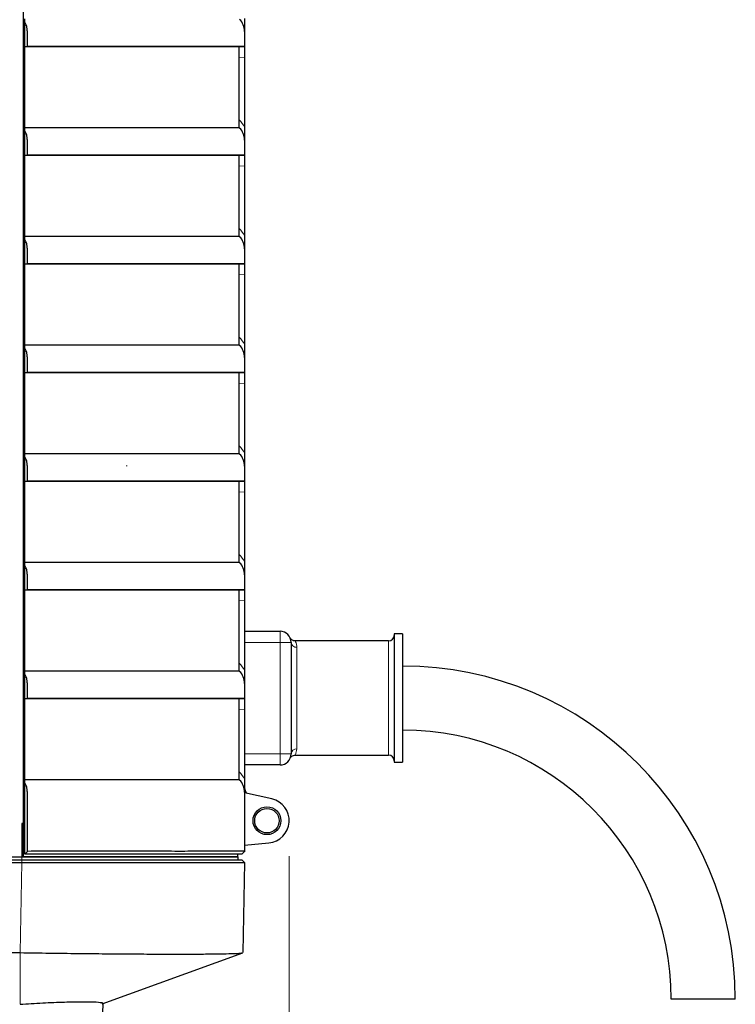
# Model space of a CAD drawing. Header units: millimetres. Extents: x 0 to 1118, y 0 to 864.
# Tile 94 of 117: x 963 to 989, y 430 to 465. Entities that reach past the tile are written whole.
import ezdxf

# ---------------------------------------------------------------- set-up
doc = ezdxf.new("R2010")
doc.units = ezdxf.units.MM
doc.styles.add('SLDTEXTSTYLE0', font='TXT', dxfattribs={"width": 0.75})
doc.dimstyles.new('SLDDIMSTYLE0', dxfattribs={"dimtxt": 3.175, "dimasz": 3.302, "dimexe": 0, "dimexo": 0.0625, "dimgap": 0.79375, "dimtad": 0, "dimtih": 1, "dimtoh": 1, "dimdec": 1, "dimlfac": 5, "dimrnd": 1e-09, "dimzin": 4, "dimdsep": 46, "dimtxsty": 'SLDTEXTSTYLE0', "dimsah": 1, "dimcen": 0.09, "dimadec": 0, "dimazin": 1, "dimtfac": 1, "dimtdec": 1, "dimtofl": 0, "dimtmove": 0, "dimatfit": 3, "dimfxl": 1, "dimfrac": 2, "dimtolj": 1, "dimtzin": 12, "dimarcsym": 0})
doc.dimstyles.new('SLDDIMSTYLE4', dxfattribs={"dimtxt": 3.175, "dimasz": 3.302, "dimexe": 0, "dimexo": 0.0625, "dimgap": 0.79375, "dimtad": 0, "dimtih": 1, "dimtoh": 1, "dimlfac": 5, "dimrnd": 1e-09, "dimzin": 12, "dimdsep": 46, "dimtxsty": 'SLDTEXTSTYLE0', "dimsah": 1, "dimcen": 0.09, "dimadec": 0, "dimazin": 3, "dimtfac": 1, "dimtofl": 0, "dimtmove": 0, "dimatfit": 3, "dimfxl": 1, "dimfrac": 2, "dimtolj": 1, "dimtzin": 12, "dimarcsym": 0})

# ---------------------------------------------------------------- blocks, each defined once
blk = doc.blocks.new('_D_6')
at = {"color": 7, "linetype": 'Continuous', "lineweight": 0}
for p, q in [((972.807, 434.97), (972.807, 401.765)), ((835.201, 433.87), (835.201, 401.765)), ((898.53, 407.46), (897.563, 407.46)), ((897.563, 407.46), (897.563, 402.419)), ((909.087, 407.46), (910.055, 407.46)), ((910.055, 407.46), (910.055, 402.419)), ((835.201, 404.94), (885.393, 404.94)), ((972.807, 404.94), (911.668, 404.94)), ((897.563, 402.419), (898.53, 402.419)), ((910.055, 402.419), (909.087, 402.419))]:
    blk.add_line(p, q, dxfattribs=at)
at = {"color": 7, "linetype": 'Continuous', "lineweight": 18}
for points in [[(835.201, 404.94), (838.503, 404.432), (838.503, 405.448)], [(972.807, 404.94), (969.505, 405.448), (969.505, 404.432)]]:
    blk.add_solid(points, dxfattribs=at)
at = {"color": 7, "linetype": 'Continuous', "lineweight": 18, "char_height": 3.175, "attachment_point": 1, "style": 'SLDTEXTSTYLE0'}
for s, insert in [('688.0', (886.039, 406.512)), ('27.09', (898.53, 406.512))]:
    blk.add_mtext(s, dxfattribs=dict(at, insert=insert))
blk = doc.blocks.new('_D_8')
at = {"color": 7, "linetype": 'Continuous', "lineweight": 0}
for p, q in [((796.797, 453.87), (796.797, 389.765)), ((972.807, 434.97), (972.807, 389.765)), ((796.797, 392.94), (887.046, 392.94)), ((972.807, 392.94), (916.605, 392.94))]:
    blk.add_line(p, q, dxfattribs=at)
at = {"color": 7, "linetype": 'Continuous', "lineweight": 18}
for points in [[(796.797, 392.94), (800.099, 392.432), (800.099, 393.448)], [(972.807, 392.94), (969.505, 393.448), (969.505, 392.432)]]:
    blk.add_solid(points, dxfattribs=at)
at = {"color": 7, "linetype": 'Continuous', "lineweight": 18, "insert": (887.046, 394.512), "char_height": 3.175, "attachment_point": 1, "style": 'SLDTEXTSTYLE0'}
blk.add_mtext("DIMENSION 'C'", dxfattribs=at)

msp = doc.modelspace()

# ---------------------------------------------------------------- linework, layer by layer
at = {"color": 7, "linetype": 'Continuous', "lineweight": 25}
for p, q in [((963.2587, 493.9089), (963.2587, 435.0395)), ((963.3087, 464.8945), (963.3087, 465.0139)), ((963.3087, 464.0238), (963.3087, 464.8945)), ((963.4068, 464.5675), (963.4044, 464.5675)), ((963.4068, 464.0273), (963.4068, 464.5675)), ((971.1883, 464.5675), (971.2074, 464.5675)), ((971.2074, 464.5675), (971.2074, 464.0273)), ((963.3087, 464.0238), (963.4068, 464.0273)), ((963.3087, 464.0202), (963.3087, 464.0238)), ((963.3087, 461.1139), (963.3087, 464.0202)), ((971.0049, 461.1139), (971.0049, 464.0202)), ((971.1577, 464.0256), (971.2074, 464.0273)), ((971.2074, 464.0273), (971.2074, 463.6369)), ((971.2074, 463.6369), (971.2074, 461.1317)), ((963.3087, 460.9945), (963.3087, 461.1139)), ((963.3087, 460.1238), (963.3087, 460.9945)), ((971.0227, 461.0967), (971.0049, 461.1139)), ((963.4068, 460.6675), (963.4044, 460.6675)), ((963.4068, 460.1273), (963.4068, 460.6675)), ((971.1883, 460.6675), (971.2074, 460.6675)), ((971.2074, 460.6675), (971.2074, 460.1273)), ((963.3087, 460.1238), (963.4068, 460.1273)), ((963.3087, 460.1202), (963.3087, 460.1238)), ((963.3087, 457.2139), (963.3087, 460.1202)), ((971.0049, 457.2139), (971.0049, 460.1202)), ((971.1577, 460.1256), (971.2074, 460.1273)), ((971.2074, 460.1273), (971.2074, 459.7369)), ((971.2074, 459.7369), (971.2074, 457.2317)), ((963.3087, 457.0945), (963.3087, 457.2139)), ((963.3087, 456.2238), (963.3087, 457.0945)), ((971.0227, 457.1967), (971.0049, 457.2139)), ((963.4068, 456.7675), (963.4044, 456.7675)), ((963.4068, 456.2273), (963.4068, 456.7675)), ((971.1883, 456.7675), (971.2074, 456.7675)), ((971.2074, 456.7675), (971.2074, 456.2273)), ((963.3087, 456.2238), (963.4068, 456.2273)), ((963.3087, 456.2202), (963.3087, 456.2238)), ((963.3087, 453.3139), (963.3087, 456.2202)), ((971.0049, 453.3139), (971.0049, 456.2202)), ((971.1577, 456.2256), (971.2074, 456.2273)), ((971.2074, 456.2273), (971.2074, 455.8369)), ((971.2074, 455.8369), (971.2074, 453.3317)), ((963.3087, 453.1945), (963.3087, 453.3139)), ((963.3087, 452.3238), (963.3087, 453.1945)), ((971.0227, 453.2967), (971.0049, 453.3139)), ((963.4068, 452.8675), (963.4044, 452.8675)), ((963.4068, 452.3273), (963.4068, 452.8675)), ((971.1883, 452.8675), (971.2074, 452.8675)), ((971.2074, 452.8675), (971.2074, 452.3273)), ((963.3087, 452.3238), (963.4068, 452.3273)), ((963.3087, 452.3202), (963.3087, 452.3238)), ((963.3087, 449.4139), (963.3087, 452.3202)), ((971.0049, 449.4139), (971.0049, 452.3202)), ((971.1577, 452.3256), (971.2074, 452.3273)), ((971.2074, 452.3273), (971.2074, 451.9369)), ((971.2074, 451.9369), (971.2074, 449.4317)), ((963.3087, 449.2945), (963.3087, 449.4139)), ((963.3087, 448.4238), (963.3087, 449.2945)), ((971.0227, 449.3967), (971.0049, 449.4139)), ((963.4068, 448.9675), (963.4044, 448.9675)), ((963.4068, 448.4273), (963.4068, 448.9675)), ((966.9674, 448.9887), (966.9674, 448.9675)), ((971.1883, 448.9675), (971.2074, 448.9675)), ((971.2074, 448.9675), (971.2074, 448.4273)), ((963.3087, 448.4238), (963.4068, 448.4273)), ((963.3087, 448.4202), (963.3087, 448.4238)), ((963.3087, 445.5139), (963.3087, 448.4202)), ((971.0049, 445.5139), (971.0049, 448.4202)), ((971.1577, 448.4256), (971.2074, 448.4273)), ((971.2074, 448.4273), (971.2074, 448.0369)), ((971.2074, 448.0369), (971.2074, 445.5317)), ((963.3087, 445.3945), (963.3087, 445.5139)), ((963.3087, 444.5238), (963.3087, 445.3945)), ((971.0227, 445.4967), (971.0049, 445.5139)), ((963.4068, 445.0675), (963.4044, 445.0675)), ((963.4068, 444.5273), (963.4068, 445.0675)), ((971.1883, 445.0675), (971.2074, 445.0675)), ((971.2074, 445.0675), (971.2074, 444.5273)), ((963.3087, 444.5238), (963.4068, 444.5273)), ((963.3087, 444.5202), (963.3087, 444.5238)), ((971.1577, 444.5256), (971.2074, 444.5273)), ((971.2074, 444.5273), (971.2074, 444.1369)), ((963.3087, 441.6139), (963.3087, 444.5202)), ((971.0049, 441.6139), (971.0049, 444.5202)), ((971.2074, 444.1369), (971.2074, 441.6317)), ((971.2074, 443.0395), (972.4774, 443.0395)), ((976.8774, 442.9395), (976.5774, 442.9395)), ((976.5774, 442.9395), (976.5774, 438.3395)), ((976.8774, 442.9395), (976.8774, 438.3395)), ((972.8774, 442.6395), (972.8774, 438.6395)), ((976.3774, 442.6895), (973.0342, 442.6895)), ((963.3087, 441.4945), (963.3087, 441.6139)), ((963.3087, 440.6238), (963.3087, 441.4945)), ((971.0227, 441.5967), (971.0049, 441.6139)), ((963.4068, 441.1675), (963.4044, 441.1675)), ((963.4068, 440.6273), (963.4068, 441.1675)), ((971.1883, 441.1675), (971.2074, 441.1675)), ((971.2074, 441.1675), (971.2074, 440.6273)), ((963.3087, 440.6238), (963.4068, 440.6273)), ((963.3087, 440.6202), (963.3087, 440.6238)), ((963.3087, 437.7139), (963.3087, 440.6202)), ((971.0049, 437.7139), (971.0049, 440.6202)), ((971.1577, 440.6256), (971.2074, 440.6273)), ((971.2074, 440.6273), (971.2074, 440.2369)), ((971.2074, 440.2369), (971.2074, 437.7317)), ((973.0342, 438.5895), (976.3774, 438.5895)), ((972.4774, 438.2395), (971.2074, 438.2395)), ((976.5774, 438.3395), (976.8774, 438.3395)), ((963.3087, 437.5945), (963.3087, 437.7139)), ((963.3087, 435.0396), (963.3087, 437.5945)), ((971.0227, 437.6967), (971.0049, 437.7139)), ((963.4068, 437.2675), (963.4044, 437.2675)), ((963.4068, 435.1396), (963.4068, 437.2675)), ((971.1883, 437.2675), (971.2074, 437.2675)), ((971.2074, 437.2675), (971.2074, 435.1395)), ((972.183, 437.02), (971.2074, 437.2395)), ((963.2587, 436.1395), (963.2074, 436.1395)), ((963.2074, 436.1395), (963.2074, 434.9395)), ((971.2074, 435.3665), (972.0771, 435.4426)), ((963.2587, 435.0395), (963.2587, 434.9395)), ((963.4068, 435.1396), (963.3087, 435.0396)), ((963.3087, 435.0396), (963.3087, 435.0395)), ((970.9574, 434.9395), (970.9574, 435.0395)), ((971.1074, 435.0395), (971.2074, 435.1395)), ((971.1074, 435.0395), (971.2074, 435.1395)), ((971.1967, 435.1289), (971.2074, 435.1182)), ((971.2074, 435.1182), (971.2074, 435.1395)), ((847.2062, 434.9395), (963.2086, 434.9395)), ((847.2062, 434.8395), (963.2086, 434.8395)), ((847.2096, 434.7429), (963.2052, 434.7429)), ((963.3087, 434.9395), (963.2587, 434.9395)), ((970.9574, 434.9395), (970.9591, 434.8395)), ((971.1074, 434.8395), (971.204, 434.7429)), ((971.204, 434.7429), (971.1474, 431.5036)), ((847.2661, 431.5036), (963.1486, 431.5036)), ((966.0927, 429.6633), (971.1409, 431.4987)), ((966.1074, 428.9395), (966.1204, 429.6862)), ((988.8274, 429.8395), (986.5274, 429.8395))]:
    msp.add_line(p, q, dxfattribs=at)
at = {"color": 7, "linetype": 'Continuous', "lineweight": 18}
for p, q in [((971.2074, 463.6369), (971.0049, 463.6299)), ((971.0049, 461.3969), (971.0178, 461.3845)), ((971.2074, 459.7369), (971.0049, 459.7299)), ((971.0049, 457.4969), (971.0178, 457.4845)), ((971.2074, 455.8369), (971.0049, 455.8299)), ((971.0049, 453.5969), (971.0178, 453.5845)), ((971.2074, 451.9369), (971.0049, 451.9299)), ((971.0049, 449.6969), (971.0178, 449.6845)), ((971.2074, 448.0369), (971.0049, 448.0299)), ((971.0049, 445.7969), (971.0178, 445.7845)), ((971.2074, 444.1369), (971.0049, 444.1299)), ((972.4774, 443.0395), (972.4774, 442.6395)), ((972.4774, 442.6395), (971.2074, 442.6395)), ((972.4774, 438.6395), (972.4774, 442.6395)), ((972.8774, 442.6395), (972.4774, 442.6395)), ((973.0774, 442.4617), (973.0774, 438.8173)), ((976.3774, 438.5895), (976.3774, 442.6895)), ((971.0049, 441.8969), (971.0178, 441.8845)), ((971.2074, 440.2369), (971.0049, 440.2299)), ((971.2074, 438.6395), (972.4774, 438.6395)), ((972.4774, 438.6395), (972.8774, 438.6395)), ((972.4774, 438.6395), (972.4774, 438.2395)), ((971.0049, 437.9969), (971.0178, 437.9845)), ((963.1486, 431.5036), (963.2052, 434.7429)), ((963.2086, 434.9395), (963.2086, 434.8395)), ((963.2086, 434.8395), (963.2086, 434.7429)), ((963.1486, 431.5036), (963.1486, 429.6498))]:
    msp.add_line(p, q, dxfattribs=at)
at = {"color": 7, "linetype": 'Continuous', "lineweight": 25}
for radius in [0.5, 0.44]:
    msp.add_circle((972.0074, 436.2395), radius, dxfattribs=at)
for centre, radius, start, end in [((970.6083, 464.5675), 0.5967, 0, 46), ((970.6083, 460.6675), 0.5967, 0, 46), ((970.6083, 456.7675), 0.5967, 360, 46), ((970.6083, 452.8675), 0.5967, 360, 46), ((970.6083, 448.9675), 0.5967, 0, 46), ((970.6083, 445.0675), 0.5967, 0, 46), ((972.4774, 442.6395), 0.4, 0, 90), ((976.3774, 442.8895), 0.2, 270, 0), ((976.8774, 429.8395), 11.95, 0, 90), ((970.6083, 441.1675), 0.5967, 0, 46), ((976.8774, 429.8395), 9.65, 0, 90), ((972.4774, 438.6395), 0.4, 270, 0), ((976.3774, 438.3895), 0.2, 0, 90), ((970.6083, 437.2675), 0.5967, 0, 46), ((971.5474, 437.4241), 0.34, 180, 215.84154), ((972.0074, 436.2395), 0.8, 275, 77.31962)]:
    msp.add_arc(centre, radius, start, end, dxfattribs=at)
at = {"color": 7, "linetype": 'Continuous', "lineweight": 18}
for centre, radius, start, end in [((971.472, 461.1649), 0.5045, 154.19901, 157.7822), ((970.3254, 460.6675), 0.9967, 27.75884, 46), ((971.1187, 461.196), 0.138, 214.50233, 225.96979), ((971.472, 457.2649), 0.5045, 154.19901, 157.7822), ((970.3254, 456.7675), 0.9967, 27.75884, 46), ((971.1187, 457.296), 0.138, 214.50233, 225.96979), ((971.472, 453.3649), 0.5045, 154.19901, 157.7822), ((970.3254, 452.8675), 0.9967, 27.75884, 46), ((971.1187, 453.396), 0.138, 214.50233, 225.96979), ((971.472, 449.4649), 0.5045, 154.19901, 157.7822), ((970.3254, 448.9675), 0.9967, 27.75884, 46), ((971.1187, 449.496), 0.138, 214.50233, 225.96979), ((971.472, 445.5649), 0.5045, 154.19901, 157.7822), ((970.3254, 445.0675), 0.9967, 27.75884, 46), ((971.1187, 445.596), 0.138, 214.50233, 225.96979), ((973.0669, 442.6513), 0.1899, 183.56472, 273.16821), ((971.472, 441.6649), 0.5045, 154.19901, 157.7822), ((970.3254, 441.1675), 0.9967, 27.75884, 46), ((971.1187, 441.696), 0.138, 214.50233, 225.96979), ((973.0669, 438.6277), 0.1899, 86.83179, 176.43528), ((971.472, 437.7649), 0.5045, 154.19901, 157.7822), ((970.3254, 437.2675), 0.9967, 27.75884, 46), ((971.1187, 437.796), 0.138, 214.50233, 225.96979)]:
    msp.add_arc(centre, radius, start, end, dxfattribs=at)
at = {"color": 7, "linetype": 'Continuous', "lineweight": 25}
msp.add_ellipse((963.34, 442.6069), major_axis=(7.4444, 3.0077), ratio=0.9760362, start_param=4.3199183, end_param=4.3203472, dxfattribs=at)
for points, knots in [([(971.2074, 465.0317), (971.2074, 464.9434), (971.2074, 464.8183), (971.2074, 464.6775), (971.2074, 464.6128), (971.2074, 464.5761), (971.2074, 464.5675)], [0, 0, 0, 0, 0.5448763, 0.7719321, 0.9466765, 1, 1, 1, 1]), ([(963.4044, 464.5675), (963.4015, 464.6115), (963.3951, 464.7105), (963.3536, 464.8201), (963.3186, 464.8781), (963.3087, 464.8945)], [0, 0, 0, 0, 0.36470798, 0.8211553, 1, 1, 1, 1]), ([(963.3087, 464.0202), (963.7314, 464.0202), (964.5986, 464.0202), (965.89, 464.0202), (967.1467, 464.0202), (968.3071, 464.0202), (969.2975, 464.0202), (970.0769, 464.0202), (970.6213, 464.0202), (970.9453, 464.0202), (970.9854, 464.0202), (971.0049, 464.0202)], [0, 0, 0, 0, 0.10451012, 0.2144281, 0.32882677, 0.44590128, 0.5637328, 0.67851126, 0.79037848, 0.89787522, 1, 1, 1, 1]), ([(971.2074, 464.0273), (971.1951, 464.0273), (971.1702, 464.0273), (970.9495, 464.0273), (970.5433, 464.0273), (969.898, 464.0274), (969.0693, 464.0273), (968.0788, 464.0274), (966.9435, 464.0273), (965.759, 464.0273), (964.5655, 464.0273), (963.7958, 464.0273), (963.4068, 464.0273)], [0, 0, 0, 0, 0.08175772, 0.16485545, 0.27240037, 0.37992852, 0.48743549, 0.59492527, 0.70240374, 0.8129992, 0.90551874, 1, 1, 1, 1]), ([(970.8737, 464.0202), (970.9376, 464.0211), (971.0638, 464.0229), (971.1266, 464.0247), (971.1577, 464.0256)], [0, 0, 0, 0, 0.5058187, 1, 1, 1, 1]), ([(971.2074, 461.1317), (971.2074, 461.0434), (971.2074, 460.9183), (971.2074, 460.7775), (971.2074, 460.7128), (971.2074, 460.6761), (971.2074, 460.6675)], [0, 0, 0, 0, 0.5448763, 0.7719321, 0.9466765, 1, 1, 1, 1]), ([(963.3087, 461.1139), (963.7314, 461.1139), (964.5986, 461.1139), (965.89, 461.1139), (967.1467, 461.1139), (968.3071, 461.1139), (969.2975, 461.1139), (970.0769, 461.1139), (970.6213, 461.1139), (970.9453, 461.1139), (970.9854, 461.1139), (971.0049, 461.1139)], [0, 0, 0, 0, 0.1045101, 0.2144281, 0.3288268, 0.4459013, 0.5637328, 0.6785113, 0.7903785, 0.8978752, 1, 1, 1, 1]), ([(963.4044, 460.6675), (963.4015, 460.7115), (963.3951, 460.8105), (963.3536, 460.9201), (963.3186, 460.9781), (963.3087, 460.9945)], [0, 0, 0, 0, 0.364708, 0.8211553, 1, 1, 1, 1]), ([(963.3087, 460.1202), (963.7314, 460.1202), (964.5986, 460.1202), (965.89, 460.1202), (967.1467, 460.1202), (968.3071, 460.1202), (969.2975, 460.1202), (970.0769, 460.1202), (970.6213, 460.1202), (970.9453, 460.1202), (970.9854, 460.1202), (971.0049, 460.1202)], [0, 0, 0, 0, 0.1045101, 0.2144281, 0.3288268, 0.4459013, 0.5637328, 0.6785113, 0.7903785, 0.8978752, 1, 1, 1, 1]), ([(971.2074, 460.1273), (971.1951, 460.1273), (971.1702, 460.1273), (970.9495, 460.1273), (970.5433, 460.1273), (969.898, 460.1274), (969.0693, 460.1273), (968.0788, 460.1274), (966.9435, 460.1273), (965.759, 460.1273), (964.5655, 460.1273), (963.7958, 460.1273), (963.4068, 460.1273)], [0, 0, 0, 0, 0.08175772, 0.16485545, 0.27240037, 0.37992852, 0.48743549, 0.59492527, 0.70240374, 0.8129992, 0.90551874, 1, 1, 1, 1]), ([(970.8737, 460.1202), (970.9376, 460.1211), (971.0638, 460.1229), (971.1266, 460.1247), (971.1577, 460.1256)], [0, 0, 0, 0, 0.50581871, 1, 1, 1, 1]), ([(963.3087, 457.2139), (963.7314, 457.2139), (964.5986, 457.2139), (965.89, 457.2139), (967.1467, 457.2139), (968.3071, 457.2139), (969.2975, 457.2139), (970.0769, 457.2139), (970.6213, 457.2139), (970.9453, 457.2139), (970.9854, 457.2139), (971.0049, 457.2139)], [0, 0, 0, 0, 0.1045101, 0.2144281, 0.3288268, 0.4459013, 0.5637328, 0.6785113, 0.7903785, 0.8978752, 1, 1, 1, 1]), ([(963.4044, 456.7675), (963.4015, 456.8115), (963.3951, 456.9105), (963.3536, 457.0201), (963.3186, 457.0781), (963.3087, 457.0945)], [0, 0, 0, 0, 0.364708, 0.8211553, 1, 1, 1, 1]), ([(971.2074, 457.2317), (971.2074, 457.1434), (971.2074, 457.0183), (971.2074, 456.8775), (971.2074, 456.8128), (971.2074, 456.7761), (971.2074, 456.7675)], [0, 0, 0, 0, 0.5448763, 0.7719321, 0.9466765, 1, 1, 1, 1]), ([(963.3087, 456.2202), (963.7314, 456.2202), (964.5986, 456.2202), (965.89, 456.2202), (967.1467, 456.2202), (968.3071, 456.2202), (969.2975, 456.2202), (970.0769, 456.2202), (970.6213, 456.2202), (970.9453, 456.2202), (970.9854, 456.2202), (971.0049, 456.2202)], [0, 0, 0, 0, 0.10451012, 0.2144281, 0.32882677, 0.44590128, 0.5637328, 0.67851126, 0.79037848, 0.89787522, 1, 1, 1, 1]), ([(971.2074, 456.2273), (971.1951, 456.2273), (971.1702, 456.2273), (970.9495, 456.2273), (970.5433, 456.2273), (969.898, 456.2274), (969.0693, 456.2273), (968.0788, 456.2274), (966.9435, 456.2273), (965.759, 456.2273), (964.5655, 456.2273), (963.7958, 456.2273), (963.4068, 456.2273)], [0, 0, 0, 0, 0.0817577, 0.1648554, 0.2724004, 0.3799285, 0.4874355, 0.5949253, 0.7024037, 0.8129992, 0.9055187, 1, 1, 1, 1]), ([(970.8737, 456.2202), (970.9376, 456.2211), (971.0638, 456.2229), (971.1266, 456.2247), (971.1577, 456.2256)], [0, 0, 0, 0, 0.5058187, 1, 1, 1, 1]), ([(963.3087, 453.3139), (963.7314, 453.3139), (964.5986, 453.3139), (965.89, 453.3139), (967.1467, 453.3139), (968.3071, 453.3139), (969.2975, 453.3139), (970.0769, 453.3139), (970.6213, 453.3139), (970.9453, 453.3139), (970.9854, 453.3139), (971.0049, 453.3139)], [0, 0, 0, 0, 0.10451012, 0.2144281, 0.32882677, 0.44590128, 0.5637328, 0.67851126, 0.79037848, 0.89787522, 1, 1, 1, 1]), ([(963.4044, 452.8675), (963.4015, 452.9115), (963.3951, 453.0105), (963.3536, 453.1201), (963.3186, 453.1781), (963.3087, 453.1945)], [0, 0, 0, 0, 0.364708, 0.8211553, 1, 1, 1, 1]), ([(971.2074, 453.3317), (971.2074, 453.2434), (971.2074, 453.1183), (971.2074, 452.9775), (971.2074, 452.9128), (971.2074, 452.8761), (971.2074, 452.8675)], [0, 0, 0, 0, 0.5448763, 0.7719321, 0.9466765, 1, 1, 1, 1]), ([(963.3087, 452.3202), (963.7314, 452.3202), (964.5986, 452.3202), (965.89, 452.3202), (967.1467, 452.3202), (968.3071, 452.3202), (969.2975, 452.3202), (970.0769, 452.3202), (970.6213, 452.3202), (970.9453, 452.3202), (970.9854, 452.3202), (971.0049, 452.3202)], [0, 0, 0, 0, 0.10451012, 0.2144281, 0.32882677, 0.44590128, 0.5637328, 0.67851126, 0.79037848, 0.89787522, 1, 1, 1, 1]), ([(971.2074, 452.3273), (971.1951, 452.3273), (971.1702, 452.3273), (970.9495, 452.3273), (970.5433, 452.3273), (969.898, 452.3274), (969.0693, 452.3273), (968.0788, 452.3274), (966.9435, 452.3273), (965.759, 452.3273), (964.5655, 452.3273), (963.7958, 452.3273), (963.4068, 452.3273)], [0, 0, 0, 0, 0.0817577, 0.1648554, 0.2724004, 0.3799285, 0.4874355, 0.5949253, 0.7024037, 0.8129992, 0.9055187, 1, 1, 1, 1]), ([(970.8737, 452.3202), (970.9376, 452.3211), (971.0638, 452.3229), (971.1266, 452.3247), (971.1577, 452.3256)], [0, 0, 0, 0, 0.5058187, 1, 1, 1, 1]), ([(963.3087, 449.4139), (963.7314, 449.4139), (964.5986, 449.4139), (965.89, 449.4139), (967.1467, 449.4139), (968.3071, 449.4139), (969.2975, 449.4139), (970.0769, 449.4139), (970.6213, 449.4139), (970.9453, 449.4139), (970.9854, 449.4139), (971.0049, 449.4139)], [0, 0, 0, 0, 0.1045101, 0.2144281, 0.3288268, 0.4459013, 0.5637328, 0.6785113, 0.7903785, 0.8978752, 1, 1, 1, 1]), ([(963.4044, 448.9675), (963.4015, 449.0115), (963.3951, 449.1105), (963.3536, 449.2201), (963.3186, 449.2781), (963.3087, 449.2945)], [0, 0, 0, 0, 0.364708, 0.8211553, 1, 1, 1, 1]), ([(971.2074, 449.4317), (971.2074, 449.3434), (971.2074, 449.2183), (971.2074, 449.0775), (971.2074, 449.0128), (971.2074, 448.9761), (971.2074, 448.9675)], [0, 0, 0, 0, 0.5448763, 0.7719321, 0.9466765, 1, 1, 1, 1]), ([(963.3087, 448.4202), (963.7314, 448.4202), (964.5986, 448.4202), (965.89, 448.4202), (967.1467, 448.4202), (968.3071, 448.4202), (969.2975, 448.4202), (970.0769, 448.4202), (970.6213, 448.4202), (970.9453, 448.4202), (970.9854, 448.4202), (971.0049, 448.4202)], [0, 0, 0, 0, 0.10451012, 0.2144281, 0.32882677, 0.44590128, 0.5637328, 0.67851126, 0.79037848, 0.89787522, 1, 1, 1, 1]), ([(971.2074, 448.4273), (971.1951, 448.4273), (971.1702, 448.4273), (970.9495, 448.4273), (970.5433, 448.4273), (969.898, 448.4274), (969.0693, 448.4273), (968.0788, 448.4274), (966.9435, 448.4273), (965.759, 448.4273), (964.5655, 448.4273), (963.7958, 448.4273), (963.4068, 448.4273)], [0, 0, 0, 0, 0.08175772, 0.16485545, 0.27240037, 0.37992852, 0.48743549, 0.59492527, 0.70240374, 0.8129992, 0.90551874, 1, 1, 1, 1]), ([(970.8737, 448.4202), (970.9376, 448.4211), (971.0638, 448.4229), (971.1266, 448.4247), (971.1577, 448.4256)], [0, 0, 0, 0, 0.5058187, 1, 1, 1, 1]), ([(963.3087, 445.5139), (963.7314, 445.5139), (964.5986, 445.5139), (965.89, 445.5139), (967.1467, 445.5139), (968.3071, 445.5139), (969.2975, 445.5139), (970.0769, 445.5139), (970.6213, 445.5139), (970.9453, 445.5139), (970.9854, 445.5139), (971.0049, 445.5139)], [0, 0, 0, 0, 0.1045101, 0.2144281, 0.3288268, 0.4459013, 0.5637328, 0.6785113, 0.7903785, 0.8978752, 1, 1, 1, 1]), ([(963.4044, 445.0675), (963.4015, 445.1115), (963.3951, 445.2105), (963.3536, 445.3201), (963.3186, 445.3781), (963.3087, 445.3945)], [0, 0, 0, 0, 0.364708, 0.8211553, 1, 1, 1, 1]), ([(971.2074, 445.5317), (971.2074, 445.4434), (971.2074, 445.3183), (971.2074, 445.1775), (971.2074, 445.1128), (971.2074, 445.0761), (971.2074, 445.0675)], [0, 0, 0, 0, 0.54487635, 0.7719321, 0.94667648, 1, 1, 1, 1]), ([(971.2074, 444.5273), (971.1951, 444.5273), (971.1702, 444.5273), (970.9495, 444.5273), (970.5433, 444.5273), (969.898, 444.5274), (969.0693, 444.5273), (968.0788, 444.5274), (966.9435, 444.5273), (965.759, 444.5273), (964.5655, 444.5273), (963.7958, 444.5273), (963.4068, 444.5273)], [0, 0, 0, 0, 0.0817577, 0.1648554, 0.2724004, 0.3799285, 0.4874355, 0.5949253, 0.7024037, 0.8129992, 0.9055187, 1, 1, 1, 1]), ([(970.8737, 444.5202), (970.9376, 444.5211), (971.0638, 444.5229), (971.1266, 444.5247), (971.1577, 444.5256)], [0, 0, 0, 0, 0.5058187, 1, 1, 1, 1]), ([(963.3087, 444.5202), (963.7314, 444.5202), (964.5986, 444.5202), (965.89, 444.5202), (967.1467, 444.5202), (968.3071, 444.5202), (969.2975, 444.5202), (970.0769, 444.5202), (970.6213, 444.5202), (970.9453, 444.5202), (970.9854, 444.5202), (971.0049, 444.5202)], [0, 0, 0, 0, 0.1045101, 0.2144281, 0.3288268, 0.4459013, 0.5637328, 0.6785113, 0.7903785, 0.8978752, 1, 1, 1, 1]), ([(973.0293, 442.6903), (973.0276, 442.6899), (973.0069, 442.6857), (972.9688, 442.6956), (972.9234, 442.714), (972.8902, 442.7389), (972.8683, 442.7623), (972.8558, 442.7802), (972.8521, 442.7866), (972.851, 442.7885)], [0, 0, 0, 0, 0.0234479, 0.288122, 0.5092563, 0.6958146, 0.8473456, 0.9541306, 1, 1, 1, 1]), ([(963.3087, 441.6139), (963.7314, 441.6139), (964.5986, 441.6139), (965.89, 441.6139), (967.1467, 441.6139), (968.3071, 441.6139), (969.2975, 441.6139), (970.0769, 441.6139), (970.6213, 441.6139), (970.9453, 441.6139), (970.9854, 441.6139), (971.0049, 441.6139)], [0, 0, 0, 0, 0.1045101, 0.2144281, 0.3288268, 0.4459013, 0.5637328, 0.6785113, 0.7903785, 0.8978752, 1, 1, 1, 1]), ([(963.4044, 441.1675), (963.4015, 441.2115), (963.3951, 441.3105), (963.3536, 441.4201), (963.3186, 441.4781), (963.3087, 441.4945)], [0, 0, 0, 0, 0.364708, 0.8211553, 1, 1, 1, 1]), ([(971.2074, 441.6317), (971.2074, 441.5434), (971.2074, 441.4183), (971.2074, 441.2775), (971.2074, 441.2128), (971.2074, 441.1761), (971.2074, 441.1675)], [0, 0, 0, 0, 0.5448763, 0.7719321, 0.9466765, 1, 1, 1, 1]), ([(963.3087, 440.6202), (963.7314, 440.6202), (964.5986, 440.6202), (965.89, 440.6202), (967.1467, 440.6202), (968.3071, 440.6202), (969.2975, 440.6202), (970.0769, 440.6202), (970.6213, 440.6202), (970.9453, 440.6202), (970.9854, 440.6202), (971.0049, 440.6202)], [0, 0, 0, 0, 0.1045101, 0.2144281, 0.3288268, 0.4459013, 0.5637328, 0.6785113, 0.7903785, 0.8978752, 1, 1, 1, 1]), ([(971.2074, 440.6273), (971.1951, 440.6273), (971.1702, 440.6273), (970.9495, 440.6273), (970.5433, 440.6273), (969.898, 440.6274), (969.0693, 440.6273), (968.0788, 440.6274), (966.9435, 440.6273), (965.759, 440.6273), (964.5655, 440.6273), (963.7958, 440.6273), (963.4068, 440.6273)], [0, 0, 0, 0, 0.0817577, 0.1648554, 0.2724004, 0.3799285, 0.4874355, 0.5949253, 0.7024037, 0.8129992, 0.9055187, 1, 1, 1, 1]), ([(970.8737, 440.6202), (970.9376, 440.6211), (971.0638, 440.6229), (971.1266, 440.6247), (971.1577, 440.6256)], [0, 0, 0, 0, 0.5058187, 1, 1, 1, 1]), ([(972.851, 438.4906), (972.851, 438.4906), (972.8524, 438.4931), (972.8618, 438.5083), (972.8855, 438.5371), (972.9308, 438.5701), (972.9841, 438.5905), (973.0202, 438.5875), (973.0334, 438.5864)], [0, 0, 0, 0, 0.0000982, 0.0786061, 0.2585615, 0.516628, 0.8231776, 1, 1, 1, 1]), ([(963.3087, 437.7139), (963.7314, 437.7139), (964.5986, 437.7139), (965.89, 437.7139), (967.1467, 437.7139), (968.3071, 437.7139), (969.2975, 437.7139), (970.0769, 437.7139), (970.6213, 437.7139), (970.9453, 437.7139), (970.9854, 437.7139), (971.0049, 437.7139)], [0, 0, 0, 0, 0.1045101, 0.2144281, 0.3288268, 0.4459013, 0.5637328, 0.6785113, 0.7903785, 0.8978752, 1, 1, 1, 1]), ([(963.4044, 437.2675), (963.4015, 437.3115), (963.3951, 437.4105), (963.3536, 437.5201), (963.3186, 437.5781), (963.3087, 437.5945)], [0, 0, 0, 0, 0.364708, 0.8211553, 1, 1, 1, 1]), ([(971.2074, 437.7317), (971.2074, 437.6434), (971.2074, 437.5183), (971.2074, 437.3775), (971.2074, 437.3128), (971.2074, 437.2761), (971.2074, 437.2675)], [0, 0, 0, 0, 0.5448763, 0.7719321, 0.9466765, 1, 1, 1, 1]), ([(971.1074, 435.0395), (971.0932, 435.0395), (971.0643, 435.0395), (970.8306, 435.0395), (970.441, 435.0395), (969.8744, 435.0395), (969.1519, 435.0395), (968.2335, 435.0395), (967.1305, 435.0395), (965.8766, 435.0395), (964.5915, 435.0395), (963.7291, 435.0395), (963.3087, 435.0395)], [0, 0, 0, 0, 0.08628455, 0.17655099, 0.27019786, 0.36652709, 0.46434149, 0.56259556, 0.67746248, 0.78960841, 0.89743619, 1, 1, 1, 1]), ([(971.2074, 435.1395), (971.1984, 435.1397), (971.1753, 435.1403), (970.9448, 435.1402), (970.4823, 435.1393), (969.8159, 435.1423), (968.9684, 435.1383), (967.9619, 435.1418), (966.8248, 435.1402), (965.6609, 435.1395), (964.512, 435.1408), (963.7776, 435.14), (963.4068, 435.1396)], [0, 0, 0, 0, 0.0690407, 0.1766065, 0.2841451, 0.3916636, 0.4991661, 0.6066466, 0.7141118, 0.8215749, 0.9099358, 1, 1, 1, 1]), ([(963.2086, 434.9395), (963.5589, 434.9395), (964.2757, 434.9395), (965.3524, 434.9395), (966.4247, 434.9395), (967.4516, 434.9395), (968.3995, 434.9395), (969.2734, 434.9395), (970.0175, 434.9395), (970.5689, 434.9395), (970.897, 434.9395), (970.9376, 434.9395), (970.9574, 434.9395)], [0, 0, 0, 0, 0.0863646, 0.1767506, 0.2705238, 0.3670182, 0.4649439, 0.5632521, 0.6781667, 0.7901728, 0.897795, 1, 1, 1, 1]), ([(963.2086, 434.8395), (963.5657, 434.8395), (964.2963, 434.8395), (965.3939, 434.8395), (966.487, 434.8395), (967.5338, 434.8395), (968.4999, 434.8395), (969.3908, 434.8395), (970.1493, 434.8395), (970.7113, 434.8395), (971.0458, 434.8395), (971.0872, 434.8395), (971.1074, 434.8395)], [0, 0, 0, 0, 0.08636908, 0.17675127, 0.2705399, 0.36700863, 0.46493918, 0.5632713, 0.67815118, 0.79018212, 0.8977925, 1, 1, 1, 1]), ([(963.2086, 434.7429), (963.493, 434.7428), (964.2205, 434.7426), (965.3878, 434.7431), (966.65, 434.7441), (967.8255, 434.7416), (968.8598, 434.7456), (969.7334, 434.7418), (970.4195, 434.7438), (970.9076, 434.7435), (971.1652, 434.7424), (971.1927, 434.7428), (971.204, 434.7429)], [0, 0, 0, 0, 0.0679943, 0.1739185, 0.2829152, 0.3888397, 0.497837, 0.603732, 0.7096265, 0.8154745, 0.9243896, 1, 1, 1, 1]), ([(970.9574, 434.9395), (970.9372, 434.9395), (970.8957, 434.9395), (970.5619, 434.9395), (969.9997, 434.9395), (969.2025, 434.9395), (968.2042, 434.9395), (967.0572, 434.9395), (965.8275, 434.9395), (964.567, 434.9395), (963.7211, 434.9395), (963.3087, 434.9395)], [0, 0, 0, 0, 0.1040336, 0.21357972, 0.32768923, 0.44464305, 0.56246425, 0.67739031, 0.78953977, 0.89740334, 1, 1, 1, 1]), ([(963.1486, 431.5036), (963.4976, 431.4984), (964.1955, 431.4881), (965.2245, 431.4755), (966.2179, 431.4652), (967.1588, 431.4578), (968.0312, 431.4533), (968.82, 431.4518), (969.5119, 431.4533), (970.0946, 431.4578), (970.5599, 431.4652), (970.8933, 431.4755), (971.0907, 431.4867), (971.1159, 431.4954), (971.1263, 431.499)], [0, 0, 0, 0, 0.08552623, 0.1710525, 0.25657881, 0.34210518, 0.42763162, 0.51315814, 0.59868475, 0.68421145, 0.76973827, 0.8552652, 0.94079227, 1, 1, 1, 1]), ([(963.1486, 429.6498), (963.2798, 429.6592), (963.546, 429.6782), (963.9527, 429.7009), (964.3554, 429.7191), (964.7364, 429.7323), (965.0913, 429.7404), (965.5097, 429.7442), (965.9093, 429.7359), (966.1097, 429.713), (966.112, 429.692), (966.1126, 429.6863)], [0, 0, 0, 0, 0.09214499, 0.1869569, 0.27910391, 0.37393262, 0.46591002, 0.56056302, 0.7462507, 0.93192961, 1, 1, 1, 1])]:
    msp.add_open_spline(points, degree=3, knots=knots, dxfattribs=at)
at = {"color": 7, "linetype": 'Continuous', "lineweight": 18}
for points, knots in [([(973.0342, 442.6649), (973.0312, 442.6715), (973.0201, 442.696), (973.0743, 442.5835), (973.077, 442.4752), (973.0774, 442.4617)], [0, 0, 0, 0, 0.2447522, 0.9058693, 1, 1, 1, 1]), ([(973.0774, 438.8173), (973.0633, 438.7407), (973.0386, 438.6057), (973.0355, 438.6116), (973.0342, 438.6141)], [0, 0, 0, 0, 0.56778687, 1, 1, 1, 1])]:
    msp.add_open_spline(points, degree=3, knots=knots, dxfattribs=at)

# ---------------------------------------------------------------- dimensions: what is measured, and where the dimension line sits
dim = msp.add_linear_dim(base=(972.8074, 392.9395), p1=(796.7974, 455.1395), p2=(972.8074, 436.2395), text="DIMENSION 'C'", dimstyle='SLDDIMSTYLE4', dxfattribs=at)
dim.commit()
dim.dimension.update_dxf_attribs({"geometry": '_D_8', "text_midpoint": (901.8253, 392.9395), "dimtype": 160})
dim = msp.add_linear_dim(base=(972.8074, 404.9395), p1=(835.2008, 435.1395), p2=(972.8074, 436.2395), dimstyle='SLDDIMSTYLE0', dxfattribs=at)
dim.commit()
dim.dimension.update_dxf_attribs({"geometry": '_D_6', "text_midpoint": (898.5305, 404.9395), "dimtype": 160})

doc.saveas('drawing.dxf')
